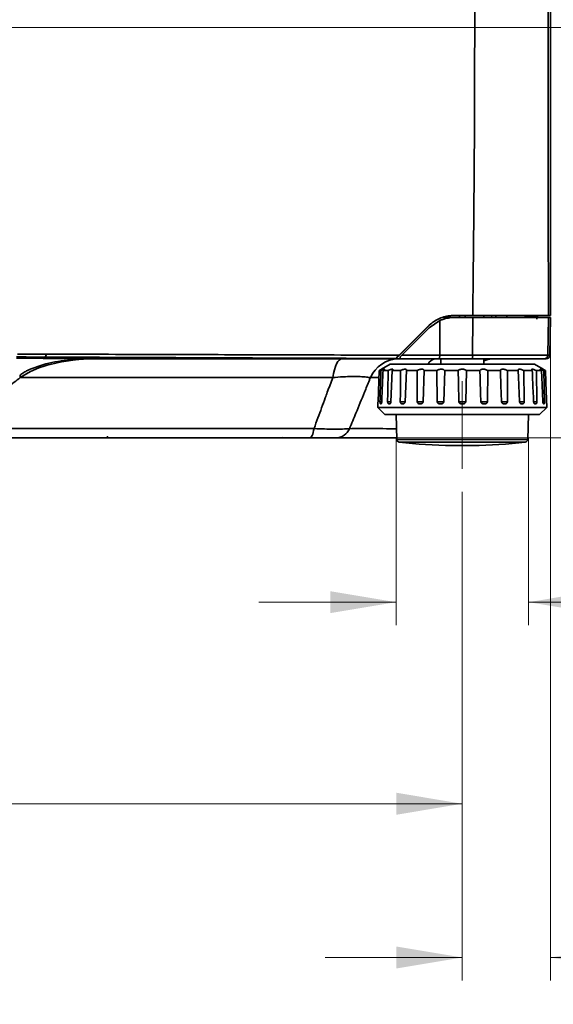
# Model space of a CAD drawing. Header units: millimetres. Extents: x 0 to 1118, y 0 to 864.
# Tile 129 of 250: x 458 to 495, y 398 to 466. Entities that reach past the tile are written whole.
import ezdxf

# ---------------------------------------------------------------- set-up
doc = ezdxf.new("R2010")
doc.units = ezdxf.units.MM
doc.header["$PDSIZE"] = -1
doc.linetypes.add('CENTERX2', pattern=[20.32, 12.7, -2.54, 2.54, -2.54])
doc.styles.add('SLDTEXTSTYLE0', font='TXT', dxfattribs={"width": 0.605})
doc.dimstyles.new('SLDDIMSTYLE1', dxfattribs={"dimtxt": 4.233333, "dimasz": 4.572, "dimexe": 0, "dimexo": 0.0625, "dimgap": 1.058333, "dimtad": 0, "dimtih": 1, "dimtoh": 1, "dimdec": 1, "dimlfac": 4, "dimrnd": 1e-09, "dimzin": 12, "dimdsep": 46, "dimtxsty": 'SLDTEXTSTYLE0', "dimsah": 1, "dimcen": 0.09, "dimadec": 0, "dimazin": 3, "dimtfac": 1, "dimtmove": 0, "dimatfit": 0, "dimfxl": 1, "dimfrac": 2, "dimtolj": 1, "dimtzin": 12, "dimarcsym": 0})
doc.dimstyles.new('SLDDIMSTYLE3', dxfattribs={"dimtxt": 4.233333, "dimasz": 4.572, "dimexe": 0, "dimexo": 0.0625, "dimgap": 1.058333, "dimtad": 0, "dimtih": 1, "dimtoh": 1, "dimdec": 1, "dimlfac": 4, "dimrnd": 1e-09, "dimzin": 4, "dimdsep": 46, "dimtxsty": 'SLDTEXTSTYLE0', "dimsah": 1, "dimcen": 0.09, "dimadec": 0, "dimazin": 1, "dimtfac": 1, "dimtofl": 0, "dimtmove": 0, "dimatfit": 3, "dimfxl": 1, "dimfrac": 2, "dimtolj": 1, "dimtzin": 12, "dimarcsym": 0})
doc.dimstyles.new('SLDDIMSTYLE4', dxfattribs={"dimtxt": 4.233333, "dimasz": 4.572, "dimexe": 0, "dimexo": 0.0625, "dimgap": 1.058333, "dimtad": 0, "dimtih": 1, "dimtoh": 1, "dimdec": 1, "dimlfac": 4, "dimrnd": 1e-09, "dimzin": 12, "dimdsep": 46, "dimtxsty": 'SLDTEXTSTYLE0', "dimsah": 1, "dimcen": 0.09, "dimadec": 0, "dimazin": 3, "dimtfac": 1, "dimtmove": 0, "dimatfit": 0, "dimfxl": 1, "dimfrac": 2, "dimtolj": 1, "dimtzin": 12, "dimarcsym": 0})

# ---------------------------------------------------------------- blocks, each defined once
blk = doc.blocks.new('_D')
at = {"color": 7, "linetype": 'Continuous', "lineweight": 0}
for p, q in [((484.541, 437.374), (484.541, 424.351)), ((493.748, 437.374), (493.748, 424.351)), ((484.541, 425.952), (475.016, 425.952)), ((493.748, 425.952), (514.844, 425.952))]:
    blk.add_line(p, q, dxfattribs=at)
at = {"color": 7, "linetype": 'Continuous', "lineweight": 18}
for points in [[(484.541, 425.952), (479.969, 426.714), (479.969, 425.19)], [(493.748, 425.952), (498.32, 425.19), (498.32, 426.714)]]:
    blk.add_solid(points, dxfattribs=at)
at = {"color": 7, "linetype": 'Continuous', "lineweight": 18, "char_height": 4.2333, "attachment_point": 1, "style": 'SLDTEXTSTYLE0'}
for s, insert in [('36.8', (514.844, 431.409)), ('FOOT SIZE', (514.844, 424.912))]:
    blk.add_mtext(s, dxfattribs=dict(at, insert=insert))
blk = doc.blocks.new('_D_4')
at = {"color": 7, "linetype": 'Continuous', "lineweight": 0}
for p, q in [((448.279, 465.849), (513.502, 465.849)), ((511.902, 465.849), (511.902, 455.818)), ((515.135, 454.848), (513.68, 454.848)), ((513.68, 454.848), (513.68, 448.351)), ((523.22, 454.848), (524.675, 454.848)), ((524.675, 454.848), (524.675, 448.351)), ((513.68, 448.351), (515.135, 448.351)), ((524.675, 448.351), (523.22, 448.351)), ((511.902, 437.349), (511.902, 447.381)), ((480.118, 437.349), (513.502, 437.349))]:
    blk.add_line(p, q, dxfattribs=at)
at = {"color": 7, "linetype": 'Continuous', "lineweight": 18}
for points in [[(511.902, 465.849), (511.14, 461.277), (512.664, 461.277)], [(511.902, 437.349), (512.664, 441.921), (511.14, 441.921)]]:
    blk.add_solid(points, dxfattribs=at)
at = {"color": 7, "linetype": 'Continuous', "lineweight": 18, "char_height": 4.2333, "attachment_point": 1, "style": 'SLDTEXTSTYLE0'}
for s, insert in [('114.0', (497.673, 453.808)), ('4.5', (515.135, 453.808))]:
    blk.add_mtext(s, dxfattribs=dict(at, insert=insert))
blk = doc.blocks.new('_D_5')
at = {"color": 7, "linetype": 'Continuous', "lineweight": 0}
for p, q in [((370.145, 433.618), (370.145, 410.358)), ((489.145, 433.618), (489.145, 410.358)), ((431.262, 415.206), (429.806, 415.206)), ((429.806, 415.206), (429.806, 408.709)), ((442.58, 415.206), (444.035, 415.206)), ((444.035, 415.206), (444.035, 408.709)), ((370.145, 411.958), (412.83, 411.958)), ((489.145, 411.958), (446.459, 411.958)), ((429.806, 408.709), (431.262, 408.709)), ((444.035, 408.709), (442.58, 408.709))]:
    blk.add_line(p, q, dxfattribs=at)
at = {"color": 7, "linetype": 'Continuous', "lineweight": 18}
for points in [[(370.145, 411.958), (374.717, 411.196), (374.717, 412.72)], [(489.145, 411.958), (484.573, 412.72), (484.573, 411.196)]]:
    blk.add_solid(points, dxfattribs=at)
at = {"color": 7, "linetype": 'Continuous', "lineweight": 18, "char_height": 4.2333, "attachment_point": 1, "style": 'SLDTEXTSTYLE0'}
for s, insert in [('476.0', (413.799, 414.166)), ('18.7', (431.262, 414.166))]:
    blk.add_mtext(s, dxfattribs=dict(at, insert=insert))
blk = doc.blocks.new('_D_8')
at = {"color": 7, "linetype": 'Continuous', "lineweight": 0}
for p, q in [((495.27, 444.249), (495.27, 399.684)), ((489.145, 433.618), (489.145, 399.684)), ((519.615, 404.532), (518.159, 404.532)), ((518.159, 404.532), (518.159, 398.035)), ((527.699, 404.532), (529.154, 404.532)), ((529.154, 404.532), (529.154, 398.035)), ((489.145, 401.284), (479.62, 401.284)), ((495.27, 401.284), (504.417, 401.284)), ((518.159, 398.035), (519.615, 398.035)), ((529.154, 398.035), (527.699, 398.035))]:
    blk.add_line(p, q, dxfattribs=at)
at = {"color": 7, "linetype": 'Continuous', "lineweight": 18}
for points in [[(489.145, 401.284), (484.573, 402.046), (484.573, 400.522)], [(495.27, 401.284), (499.842, 400.522), (499.842, 402.046)]]:
    blk.add_solid(points, dxfattribs=at)
at = {"color": 7, "linetype": 'Continuous', "lineweight": 18, "char_height": 4.2333, "attachment_point": 1, "style": 'SLDTEXTSTYLE0'}
for s, insert in [('24.5', (505.386, 403.492)), ('1.0', (519.615, 403.492))]:
    blk.add_mtext(s, dxfattribs=dict(at, insert=insert))

msp = doc.modelspace()

# ---------------------------------------------------------------- linework, layer by layer
at = {"color": 7, "linetype": 'Continuous', "lineweight": 35}
for p, q in [((495.27, 501.787), (495.27, 445.849)), ((488.618, 445.724), (487.828, 445.724)), ((489.872, 445.849), (488.547, 445.849)), ((488.618, 445.724), (489.872, 445.724)), ((488.947, 445.849), (488.945, 445.724)), ((489.342, 445.849), (489.345, 445.724)), ((489.864, 443.095), (489.872, 445.724)), ((490.63, 445.724), (490.63, 445.849)), ((491.175, 445.849), (491.205, 445.724)), ((491.455, 445.849), (491.488, 445.724)), ((492.214, 445.849), (492.259, 445.724)), ((493.52, 445.773), (493.52, 445.849)), ((493.52, 445.773), (494.086, 445.782)), ((494.086, 445.72), (493.52, 445.71)), ((494.086, 445.782), (494.086, 445.849)), ((494.086, 445.782), (494.332, 445.786)), ((494.271, 445.723), (494.086, 445.72)), ((494.332, 445.849), (494.332, 445.786)), ((494.332, 445.786), (494.332, 445.598)), ((495.27, 445.849), (494.394, 445.834)), ((495.134, 445.724), (495.088, 443.095)), ((495.133, 445.849), (495.27, 445.849)), ((495.27, 445.724), (495.134, 445.724)), ((495.224, 443.095), (495.27, 445.724)), ((486.788, 445.117), (484.655, 442.991)), ((486.772, 445.117), (484.749, 443.099)), ((484.953, 443.095), (486.85, 444.992)), ((486.788, 445.117), (486.772, 445.117)), ((487.582, 445.499), (486.85, 444.992)), ((487.582, 445.499), (487.575, 443.095)), ((460.156, 442.966), (460.156, 442.877)), ((484.655, 442.978), (484.529, 442.852)), ((484.655, 442.991), (484.655, 442.978)), ((495.088, 443.095), (495.224, 443.095)), ((484.529, 442.852), (463.419, 442.852)), ((463.869, 442.852), (463.869, 442.849)), ((463.869, 442.849), (484.832, 442.849)), ((484.136, 442.474), (483.525, 442.122)), ((484.136, 442.474), (494.154, 442.474)), ((484.529, 442.852), (484.523, 442.868)), ((487.47, 442.849), (487.395, 442.849)), ((487.645, 442.849), (487.645, 442.474)), ((490.645, 442.474), (490.645, 442.849)), ((494.764, 442.122), (494.154, 442.474)), ((494.974, 442.849), (494.839, 442.849)), ((458.434, 441.729), (458.434, 441.546)), ((483.366, 442.026), (483.288, 439.869)), ((483.366, 442.026), (483.489, 442.026)), ((483.636, 442.026), (483.999, 442.026)), ((484.281, 442.026), (484.191, 439.869)), ((484.281, 442.026), (484.858, 442.026)), ((485.258, 442.026), (485.171, 439.869)), ((485.258, 442.026), (486.01, 442.026)), ((486.5, 442.026), (486.422, 439.869)), ((486.5, 442.026), (487.376, 442.026)), ((487.922, 442.026), (487.858, 439.869)), ((487.922, 442.026), (488.862, 442.026)), ((489.427, 442.026), (489.382, 439.869)), ((489.427, 442.026), (490.367, 442.026)), ((490.913, 442.026), (490.89, 439.869)), ((490.913, 442.026), (491.789, 442.026)), ((492.279, 442.026), (492.278, 439.869)), ((492.279, 442.026), (493.031, 442.026)), ((493.431, 442.026), (493.453, 439.869)), ((493.431, 442.026), (494.008, 442.026)), ((494.291, 442.026), (494.335, 439.869)), ((494.291, 442.026), (494.654, 442.026)), ((494.8, 442.026), (494.863, 439.869)), ((494.8, 442.026), (494.924, 442.026)), ((483.278, 439.724), (483.27, 439.474)), ((483.279, 439.724), (483.278, 439.724)), ((483.426, 439.869), (483.552, 439.869)), ((483.495, 439.724), (483.462, 439.724)), ((483.954, 439.869), (484.195, 439.869)), ((484.096, 439.724), (484.033, 439.724)), ((484.836, 439.869), (485.172, 439.869)), ((485.041, 439.724), (484.952, 439.724)), ((486.011, 439.869), (486.425, 439.869)), ((486.266, 439.724), (486.157, 439.724)), ((487.4, 439.869), (487.858, 439.869)), ((487.687, 439.724), (487.565, 439.724)), ((488.907, 439.869), (489.382, 439.869)), ((489.208, 439.724), (489.081, 439.724)), ((490.431, 439.869), (490.89, 439.869)), ((490.724, 439.724), (490.602, 439.724)), ((491.865, 439.869), (492.278, 439.869)), ((492.132, 439.724), (492.023, 439.724)), ((493.097, 439.869), (493.453, 439.869)), ((493.337, 439.724), (493.248, 439.724)), ((494.095, 439.869), (494.335, 439.869)), ((494.256, 439.724), (494.193, 439.724)), ((494.737, 439.869), (494.863, 439.869)), ((494.827, 439.724), (494.794, 439.724)), ((495.02, 439.474), (495.011, 439.724)), ((495.011, 439.724), (495.011, 439.724)), ((483.27, 439.474), (483.77, 438.974)), ((483.27, 439.474), (495.02, 439.474)), ((483.77, 438.974), (494.52, 438.974)), ((484.541, 438.974), (484.602, 437.244)), ((493.688, 437.244), (493.748, 438.974)), ((494.52, 438.974), (495.02, 439.474)), ((476.645, 437.412), (476.707, 437.349)), ((479.082, 437.349), (478.595, 437.349)), ((484.598, 437.349), (484.478, 437.349)), ((484.602, 437.244), (489.145, 437.244)), ((493.522, 437.064), (484.767, 437.064)), ((488.432, 436.818), (489.858, 436.818)), ((488.434, 436.818), (489.855, 436.818)), ((489.145, 437.244), (493.688, 437.244))]:
    msp.add_line(p, q, dxfattribs=at)
at = {"color": 7, "linetype": 'CENTERX2', "lineweight": 18}
msp.add_line((489.145, 435.218), (489.145, 441.287), dxfattribs=at)
at = {"color": 7, "linetype": 'Continuous', "lineweight": 35, "flags": 128}
for points in [[(458.434, 441.546), (459.133, 441.968), (459.718, 442.215), (460.152, 442.36), (460.366, 442.421), (460.483, 442.453), (460.497, 442.457), (460.502, 442.458), (460.502, 442.458), (460.502, 442.458), (460.502, 442.458), (460.502, 442.458), (460.502, 442.458), (460.502, 442.458), (460.502, 442.458), (461.296, 442.631), (461.777, 442.708), (462.091, 442.749), (462.266, 442.768), (462.492, 442.79), (462.834, 442.816), (463.293, 442.839), (463.869, 442.849)], [(480.785, 442.849), (480.687, 442.827), (480.591, 442.76), (480.498, 442.65), (480.41, 442.499), (480.33, 442.309), (480.257, 442.084), (480.194, 441.828), (480.141, 441.545)], [(478.518, 437.349), (478.567, 437.36), (478.616, 437.394), (478.663, 437.449), (478.707, 437.524), (478.748, 437.619), (478.785, 437.731), (478.817, 437.859), (478.844, 438)], [(484.478, 437.349), (484.552, 437.36), (484.597, 437.378)]]:
    msp.add_lwpolyline(points, dxfattribs=at)
at = {"color": 7, "linetype": 'Continuous', "lineweight": 35}
for centre, radius, start, end in [((493.191, 445.751), 0.896, 358.00162, 1.99838), ((494.27, 445.786), 0.0625, 271, 0), ((494.395, 445.771), 0.0625, 91, 180), ((459.976, 443.133), 0.246, 317.0644, 8.47508), ((489.446, 443.036), 0.423, 333.80813, 8.03914), ((494.838, 443.099), 0.25, 270.0384, 359.04017), ((494.974, 443.099), 0.25, 270, 359), ((484.78, 440.643), 2.207, 91.53147, 156.14419), ((487.381, 442.187), 0.677, 102.1731, 154.91751), ((491.504, 440.349), 2.5, 90, 110.09838), ((464.371, 437.474), 0.125, 270, 359), ((480.329, 438.412), 1.064, 272.02423, 336.9398), ((484.789, 437.25), 0.188, 182, 263.40714), ((489.145, 474.937), 38.125, 263.40714, 268.9285), ((489.145, 474.937), 38.125, 271.0715, 276.59286), ((493.5, 437.25), 0.187, 276.59286, 358)]:
    msp.add_arc(centre, radius, start, end, dxfattribs=at)
for points, knots in [([(489.872, 445.849), (489.899, 448.182), (489.953, 452.847), (489.998, 459.853), (490.011, 466.865), (489.988, 473.87), (489.931, 480.861), (489.819, 490.166), (489.698, 497.138), (489.618, 501.787)], [0, 0, 0, 0, 0.1251208, 0.250239, 0.3755319, 0.5008247, 0.6255789, 0.750336, 1, 1, 1, 1]), ([(495.187, 501.787), (495.17, 497.115), (495.145, 490.107), (495.12, 480.752), (495.107, 473.75), (495.102, 466.763), (495.105, 459.792), (495.115, 452.82), (495.127, 448.173), (495.133, 445.849)], [0, 0, 0, 0, 0.25089, 0.376378, 0.501863, 0.626294, 0.750725, 0.875361, 1, 1, 1, 1]), ([(486.772, 445.117), (486.991, 445.296), (487.43, 445.654), (488.081, 445.832), (488.453, 445.846), (488.547, 445.849)], [0, 0, 0, 0, 0.427713, 0.855153, 1, 1, 1, 1]), ([(488.618, 445.724), (488.332, 445.699), (487.975, 445.668), (487.648, 445.528), (487.582, 445.499)], [0, 0, 0, 0, 0.797946, 1, 1, 1, 1]), ([(488.569, 445.849), (488.404, 445.844), (488.15, 445.835), (487.911, 445.753), (487.828, 445.724)], [0, 0, 0, 0, 0.6536988, 1, 1, 1, 1]), ([(495.133, 445.849), (495.097, 445.849), (495.025, 445.849), (494.698, 445.849), (494.215, 445.849), (493.58, 445.849), (492.81, 445.849), (491.922, 445.849), (490.936, 445.849), (490.227, 445.849), (489.872, 445.849)], [0, 0, 0, 0, 0.1241673, 0.2483344, 0.3725055, 0.496676, 0.6207674, 0.7448581, 0.8724294, 1, 1, 1, 1]), ([(489.872, 445.724), (490.157, 445.724), (490.729, 445.724), (491.601, 445.724), (492.463, 445.724), (493.278, 445.724), (493.968, 445.724), (494.519, 445.724), (494.905, 445.724), (495.087, 445.724), (495.123, 445.724), (495.134, 445.724)], [0, 0, 0, 0, 0.102687, 0.205367, 0.32871, 0.452037, 0.57587, 0.699698, 0.824011, 0.948312, 1, 1, 1, 1]), ([(460.156, 442.966), (459.846, 442.967), (459.359, 442.969), (458.697, 442.972), (458.345, 442.974), (458.169, 442.975)], [0, 0, 0, 0, 0.468398, 0.734199, 1, 1, 1, 1]), ([(458.232, 443.175), (458.584, 443.174), (459.247, 443.172), (459.909, 443.17), (460.219, 443.17)], [0, 0, 0, 0, 0.531623, 1, 1, 1, 1]), ([(484.523, 442.868), (482.476, 442.874), (478.383, 442.888), (472.282, 442.912), (466.207, 442.938), (462.173, 442.956), (460.156, 442.966)], [0, 0, 0, 0, 0.249733, 0.499473, 0.749731, 1, 1, 1, 1]), ([(460.219, 443.17), (460.38, 443.169), (461.185, 443.167), (464.569, 443.156), (470.169, 443.139), (477.538, 443.117), (482.345, 443.105), (484.749, 443.099)], [0, 0, 0, 0, 0.01986, 0.099301, 0.417078, 0.708546, 1, 1, 1, 1]), ([(484.749, 443.099), (484.719, 443.069), (484.666, 443.016), (484.599, 442.948), (484.555, 442.903), (484.527, 442.874), (484.524, 442.87), (484.523, 442.868)], [0, 0, 0, 0, 0.2932873, 0.5215386, 0.6968506, 0.8413463, 1, 1, 1, 1]), ([(484.832, 442.849), (484.832, 442.852), (484.832, 442.858), (484.833, 442.901), (484.834, 442.946), (484.834, 442.974), (484.834, 442.976)], [0, 0, 0, 0, 0.321213, 0.642481, 0.962285, 1, 1, 1, 1]), ([(484.834, 442.976), (484.864, 443.006), (484.903, 443.045), (484.943, 443.085), (484.953, 443.095)], [0, 0, 0, 0, 0.748525, 1, 1, 1, 1]), ([(484.953, 443.095), (485.181, 443.095), (485.733, 443.095), (486.608, 443.095), (487.253, 443.095), (487.575, 443.095)], [0, 0, 0, 0, 0.261537, 0.631038, 1, 1, 1, 1]), ([(487.575, 443.095), (487.575, 443.067), (487.574, 443.011), (487.567, 442.937), (487.558, 442.881), (487.548, 442.855), (487.541, 442.849), (487.538, 442.849), (487.538, 442.849)], [0, 0, 0, 0, 0.217031, 0.434061, 0.651111, 0.868203, 0.979473, 1, 1, 1, 1]), ([(487.575, 443.095), (487.765, 443.095), (488.146, 443.095), (488.718, 443.095), (489.291, 443.095), (489.673, 443.095), (489.864, 443.095)], [0, 0, 0, 0, 0.249477, 0.499652, 0.749827, 1, 1, 1, 1]), ([(489.864, 443.095), (489.864, 443.095), (490.177, 443.095), (490.795, 443.095), (491.707, 443.095), (492.573, 443.095), (493.364, 443.095), (494.027, 443.095), (494.55, 443.095), (494.907, 443.095), (495.054, 443.095), (495.082, 443.095), (495.088, 443.095)], [0, 0, 0, 0, 0.000002, 0.112475, 0.224942, 0.348388, 0.471821, 0.595639, 0.719452, 0.843739, 0.968017, 1, 1, 1, 1]), ([(458.169, 442.893), (458.499, 442.891), (458.994, 442.886), (459.657, 442.881), (459.99, 442.878), (460.156, 442.877)], [0, 0, 0, 0, 0.499093, 0.749545, 1, 1, 1, 1]), ([(463.419, 442.852), (462.847, 442.833), (461.694, 442.794), (460.174, 442.53), (459.282, 442.179), (458.932, 442.042)], [0, 0, 0, 0, 0.374017, 0.754255, 1, 1, 1, 1]), ([(460.156, 442.877), (460.486, 442.875), (461.57, 442.866), (462.661, 442.858), (463.419, 442.852)], [0, 0, 0, 0, 0.305143, 1, 1, 1, 1]), ([(487.538, 442.849), (487.217, 442.849), (486.574, 442.849), (485.672, 442.849), (485.091, 442.849), (484.832, 442.849)], [0, 0, 0, 0, 0.355565, 0.713432, 1, 1, 1, 1]), ([(489.825, 442.849), (489.634, 442.849), (489.251, 442.849), (488.678, 442.849), (488.107, 442.849), (487.727, 442.849), (487.538, 442.849)], [0, 0, 0, 0, 0.250711, 0.501422, 0.752133, 1, 1, 1, 1]), ([(494.839, 442.849), (494.833, 442.849), (494.805, 442.849), (494.665, 442.849), (494.322, 442.849), (493.82, 442.849), (493.184, 442.849), (492.424, 442.849), (491.593, 442.849), (490.719, 442.849), (490.123, 442.849), (489.825, 442.849)], [0, 0, 0, 0, 0.03201, 0.156284, 0.280567, 0.404393, 0.528224, 0.651653, 0.775094, 0.887544, 1, 1, 1, 1]), ([(458.389, 441.698), (458.487, 441.768), (458.661, 441.894), (458.849, 441.996), (458.932, 442.042)], [0, 0, 0, 0, 0.560315, 1, 1, 1, 1]), ([(482.762, 441.536), (482.677, 441.551), (482.484, 441.585), (482.062, 441.615), (481.506, 441.621), (480.857, 441.599), (480.383, 441.564), (480.141, 441.545)], [0, 0, 0, 0, 0.160159, 0.3657, 0.579156, 0.785672, 1, 1, 1, 1]), ([(483.525, 442.121), (483.526, 442.122), (483.53, 442.124), (483.506, 442.11), (483.459, 442.081), (483.406, 442.05), (483.372, 442.029), (483.366, 442.026)], [0, 0, 0, 0, 0.093724, 0.357057, 0.628052, 0.92875, 1, 1, 1, 1]), ([(483.426, 439.869), (483.441, 440.375), (483.462, 441.094), (483.483, 441.813), (483.489, 442.026)], [0, 0, 0, 0, 0.70422, 1, 1, 1, 1]), ([(483.489, 442.026), (483.505, 442.034), (483.554, 442.059), (483.63, 442.096), (483.698, 442.122), (483.731, 442.126), (483.733, 442.111), (483.706, 442.081), (483.668, 442.05), (483.641, 442.029), (483.636, 442.026)], [0, 0, 0, 0, 0.07715, 0.239942, 0.403542, 0.546428, 0.678221, 0.813848, 0.964341, 1, 1, 1, 1]), ([(483.636, 442.026), (483.627, 441.813), (483.599, 441.094), (483.57, 440.375), (483.549, 439.869)], [0, 0, 0, 0, 0.29578, 1, 1, 1, 1]), ([(483.954, 439.869), (483.964, 440.375), (483.979, 441.094), (483.994, 441.813), (483.999, 442.026)], [0, 0, 0, 0, 0.70422, 1, 1, 1, 1]), ([(483.999, 442.026), (484.015, 442.034), (484.066, 442.059), (484.153, 442.096), (484.241, 442.122), (484.3, 442.126), (484.326, 442.111), (484.325, 442.081), (484.304, 442.05), (484.285, 442.029), (484.281, 442.026)], [0, 0, 0, 0, 0.07715, 0.239942, 0.403542, 0.546428, 0.678221, 0.813848, 0.964341, 1, 1, 1, 1]), ([(484.836, 439.869), (484.841, 440.375), (484.847, 441.094), (484.856, 441.813), (484.858, 442.026)], [0, 0, 0, 0, 0.70422, 1, 1, 1, 1]), ([(484.858, 442.026), (484.874, 442.034), (484.924, 442.059), (485.016, 442.096), (485.119, 442.122), (485.198, 442.126), (485.248, 442.111), (485.272, 442.081), (485.269, 442.05), (485.26, 442.029), (485.258, 442.026)], [0, 0, 0, 0, 0.07715, 0.239942, 0.403542, 0.546428, 0.678221, 0.813848, 0.964341, 1, 1, 1, 1]), ([(486.011, 439.869), (486.01, 440.375), (486.009, 441.094), (486.01, 441.813), (486.01, 442.026)], [0, 0, 0, 0, 0.70422, 1, 1, 1, 1]), ([(486.01, 442.026), (486.025, 442.034), (486.07, 442.059), (486.16, 442.096), (486.27, 442.122), (486.366, 442.126), (486.436, 442.111), (486.483, 442.081), (486.499, 442.05), (486.5, 442.029), (486.5, 442.026)], [0, 0, 0, 0, 0.07715, 0.239942, 0.403542, 0.546428, 0.678221, 0.813848, 0.964341, 1, 1, 1, 1]), ([(487.376, 442.026), (487.388, 442.034), (487.426, 442.059), (487.507, 442.096), (487.618, 442.122), (487.722, 442.126), (487.808, 442.111), (487.875, 442.081), (487.909, 442.05), (487.92, 442.029), (487.922, 442.026)], [0, 0, 0, 0, 0.07715, 0.239942, 0.403542, 0.546428, 0.678221, 0.813848, 0.964341, 1, 1, 1, 1]), ([(487.4, 439.869), (487.393, 440.375), (487.385, 441.094), (487.378, 441.813), (487.376, 442.026)], [0, 0, 0, 0, 0.70422, 1, 1, 1, 1]), ([(488.862, 442.026), (488.871, 442.034), (488.899, 442.059), (488.967, 442.096), (489.07, 442.122), (489.176, 442.126), (489.272, 442.111), (489.354, 442.081), (489.403, 442.05), (489.423, 442.029), (489.427, 442.026)], [0, 0, 0, 0, 0.07715, 0.239942, 0.403542, 0.546428, 0.678221, 0.813848, 0.964341, 1, 1, 1, 1]), ([(488.907, 439.869), (488.896, 440.375), (488.88, 441.094), (488.866, 441.813), (488.862, 442.026)], [0, 0, 0, 0, 0.70422, 1, 1, 1, 1]), ([(490.367, 442.026), (490.372, 442.034), (490.388, 442.059), (490.438, 442.096), (490.526, 442.122), (490.628, 442.126), (490.726, 442.111), (490.819, 442.081), (490.879, 442.05), (490.908, 442.029), (490.913, 442.026)], [0, 0, 0, 0, 0.07715, 0.239942, 0.403542, 0.546428, 0.678221, 0.813848, 0.964341, 1, 1, 1, 1]), ([(490.431, 439.869), (490.416, 440.375), (490.393, 441.094), (490.373, 441.813), (490.367, 442.026)], [0, 0, 0, 0, 0.70422, 1, 1, 1, 1]), ([(491.789, 442.026), (491.79, 442.034), (491.793, 442.059), (491.821, 442.096), (491.889, 442.122), (491.978, 442.126), (492.073, 442.111), (492.169, 442.081), (492.238, 442.05), (492.272, 442.029), (492.279, 442.026)], [0, 0, 0, 0, 0.07715, 0.239942, 0.403542, 0.546428, 0.678221, 0.813848, 0.964341, 1, 1, 1, 1]), ([(491.867, 439.869), (491.848, 440.375), (491.822, 441.094), (491.797, 441.813), (491.789, 442.026)], [0, 0, 0, 0, 0.70422, 1, 1, 1, 1]), ([(493.031, 442.026), (493.028, 442.034), (493.017, 442.059), (493.022, 442.096), (493.064, 442.122), (493.136, 442.126), (493.22, 442.111), (493.314, 442.081), (493.385, 442.05), (493.423, 442.029), (493.431, 442.026)], [0, 0, 0, 0, 0.07715, 0.239942, 0.403542, 0.546428, 0.678221, 0.813848, 0.964341, 1, 1, 1, 1]), ([(493.118, 439.869), (493.097, 440.375), (493.067, 441.094), (493.039, 441.813), (493.031, 442.026)], [0, 0, 0, 0, 0.70422, 1, 1, 1, 1]), ([(494.008, 442.026), (494.001, 442.034), (493.977, 442.059), (493.959, 442.096), (493.973, 442.122), (494.021, 442.126), (494.09, 442.111), (494.174, 442.081), (494.244, 442.05), (494.283, 442.029), (494.291, 442.026)], [0, 0, 0, 0, 0.07715, 0.2399417, 0.4035425, 0.5464281, 0.6782206, 0.8138479, 0.964341, 1, 1, 1, 1]), ([(494.098, 439.869), (494.076, 440.375), (494.046, 441.094), (494.017, 441.813), (494.008, 442.026)], [0, 0, 0, 0, 0.70422, 1, 1, 1, 1]), ([(494.654, 442.026), (494.642, 442.034), (494.608, 442.059), (494.567, 442.096), (494.552, 442.122), (494.574, 442.126), (494.622, 442.111), (494.691, 442.081), (494.755, 442.05), (494.793, 442.029), (494.8, 442.026)], [0, 0, 0, 0, 0.07715, 0.239942, 0.403542, 0.546428, 0.678221, 0.813848, 0.964341, 1, 1, 1, 1]), ([(494.74, 439.869), (494.72, 440.375), (494.69, 441.094), (494.662, 441.813), (494.654, 442.026)], [0, 0, 0, 0, 0.70422, 1, 1, 1, 1]), ([(494.924, 442.026), (494.91, 442.034), (494.867, 442.06), (494.807, 442.095), (494.765, 442.121), (494.764, 442.121), (494.764, 442.121)], [0, 0, 0, 0, 0.154448, 0.480343, 0.807859, 1, 1, 1, 1]), ([(495.001, 439.869), (494.983, 440.375), (494.957, 441.094), (494.931, 441.813), (494.924, 442.026)], [0, 0, 0, 0, 0.70422, 1, 1, 1, 1]), ([(458.434, 441.546), (458.149, 441.328), (457.109, 440.531), (455.599, 439.351), (454.381, 438.379), (453.908, 438.001)], [0, 0, 0, 0, 0.187112, 0.683804, 1, 1, 1, 1]), ([(480.141, 441.545), (478.033, 441.545), (473.815, 441.546), (468.11, 441.546), (462.98, 441.546), (459.95, 441.546), (458.434, 441.546)], [0, 0, 0, 0, 0.285479, 0.571366, 0.785597, 1, 1, 1, 1]), ([(478.844, 438), (478.934, 438.248), (479.194, 438.962), (479.502, 439.801), (479.844, 440.735), (480.016, 441.203), (480.141, 441.545)], [0, 0, 0, 0, 0.21008, 0.603666, 0.710505, 1, 1, 1, 1]), ([(482.762, 441.536), (482.737, 441.475), (482.6, 441.139), (482.266, 440.32), (481.807, 439.201), (481.458, 438.357), (481.308, 437.995)], [0, 0, 0, 0, 0.051831, 0.2847, 0.693181, 1, 1, 1, 1]), ([(483.348, 441.543), (483.213, 441.542), (482.994, 441.541), (482.826, 441.537), (482.762, 441.536)], [0, 0, 0, 0, 0.618601, 1, 1, 1, 1]), ([(483.288, 439.869), (483.288, 439.853), (483.286, 439.821), (483.284, 439.779), (483.282, 439.747), (483.28, 439.727), (483.279, 439.725), (483.279, 439.724)], [0, 0, 0, 0, 0.189173, 0.378299, 0.56892, 0.766752, 1, 1, 1, 1]), ([(483.462, 439.724), (483.455, 439.726), (483.445, 439.729), (483.433, 439.763), (483.427, 439.802), (483.426, 439.84), (483.426, 439.863), (483.426, 439.869)], [0, 0, 0, 0, 0.328129, 0.529806, 0.731946, 0.925571, 1, 1, 1, 1]), ([(483.549, 439.869), (483.548, 439.853), (483.546, 439.821), (483.537, 439.779), (483.525, 439.747), (483.51, 439.727), (483.5, 439.725), (483.495, 439.724)], [0, 0, 0, 0, 0.189173, 0.378299, 0.56892, 0.766752, 1, 1, 1, 1]), ([(484.033, 439.724), (484.019, 439.726), (483.998, 439.729), (483.973, 439.763), (483.959, 439.802), (483.954, 439.84), (483.954, 439.863), (483.954, 439.869)], [0, 0, 0, 0, 0.328129, 0.529806, 0.731946, 0.925571, 1, 1, 1, 1]), ([(484.191, 439.869), (484.19, 439.853), (484.187, 439.821), (484.172, 439.779), (484.151, 439.747), (484.125, 439.727), (484.106, 439.725), (484.096, 439.724)], [0, 0, 0, 0, 0.189173, 0.378299, 0.56892, 0.766752, 1, 1, 1, 1]), ([(484.952, 439.724), (484.933, 439.726), (484.901, 439.729), (484.865, 439.763), (484.844, 439.802), (484.836, 439.84), (484.836, 439.863), (484.836, 439.869)], [0, 0, 0, 0, 0.328129, 0.529806, 0.731946, 0.925571, 1, 1, 1, 1]), ([(485.171, 439.869), (485.169, 439.853), (485.166, 439.821), (485.146, 439.779), (485.118, 439.747), (485.082, 439.727), (485.056, 439.725), (485.041, 439.724)], [0, 0, 0, 0, 0.189173, 0.378299, 0.56892, 0.766752, 1, 1, 1, 1]), ([(486.157, 439.724), (486.133, 439.726), (486.094, 439.729), (486.049, 439.763), (486.023, 439.802), (486.012, 439.84), (486.011, 439.863), (486.011, 439.869)], [0, 0, 0, 0, 0.328129, 0.529806, 0.731946, 0.925571, 1, 1, 1, 1]), ([(486.422, 439.869), (486.42, 439.853), (486.416, 439.821), (486.392, 439.779), (486.359, 439.747), (486.315, 439.727), (486.284, 439.725), (486.266, 439.724)], [0, 0, 0, 0, 0.189173, 0.378299, 0.56892, 0.766752, 1, 1, 1, 1]), ([(487.565, 439.724), (487.539, 439.726), (487.495, 439.729), (487.444, 439.763), (487.414, 439.802), (487.401, 439.84), (487.4, 439.863), (487.4, 439.869)], [0, 0, 0, 0, 0.328129, 0.529806, 0.731946, 0.925571, 1, 1, 1, 1]), ([(487.858, 439.869), (487.856, 439.853), (487.852, 439.821), (487.827, 439.779), (487.79, 439.747), (487.742, 439.727), (487.707, 439.725), (487.687, 439.724)], [0, 0, 0, 0, 0.189173, 0.378299, 0.56892, 0.766752, 1, 1, 1, 1]), ([(489.081, 439.724), (489.054, 439.726), (489.008, 439.729), (488.955, 439.763), (488.923, 439.802), (488.909, 439.84), (488.908, 439.863), (488.907, 439.869)], [0, 0, 0, 0, 0.328129, 0.529806, 0.731946, 0.925571, 1, 1, 1, 1]), ([(489.382, 439.869), (489.38, 439.853), (489.376, 439.821), (489.35, 439.779), (489.313, 439.747), (489.264, 439.727), (489.227, 439.725), (489.208, 439.724)], [0, 0, 0, 0, 0.189173, 0.378299, 0.56892, 0.766752, 1, 1, 1, 1]), ([(490.602, 439.724), (490.575, 439.726), (490.531, 439.729), (490.478, 439.763), (490.447, 439.802), (490.433, 439.84), (490.432, 439.863), (490.431, 439.869)], [0, 0, 0, 0, 0.328129, 0.529806, 0.731946, 0.925571, 1, 1, 1, 1]), ([(490.89, 439.869), (490.888, 439.853), (490.884, 439.821), (490.86, 439.779), (490.825, 439.747), (490.778, 439.727), (490.743, 439.725), (490.724, 439.724)], [0, 0, 0, 0, 0.189173, 0.378299, 0.56892, 0.766752, 1, 1, 1, 1]), ([(492.023, 439.724), (491.998, 439.726), (491.959, 439.729), (491.911, 439.763), (491.882, 439.802), (491.869, 439.84), (491.868, 439.863), (491.867, 439.869)], [0, 0, 0, 0, 0.328129, 0.529806, 0.731946, 0.925571, 1, 1, 1, 1]), ([(492.278, 439.869), (492.277, 439.853), (492.274, 439.821), (492.253, 439.779), (492.222, 439.747), (492.18, 439.727), (492.149, 439.725), (492.132, 439.724)], [0, 0, 0, 0, 0.189173, 0.378299, 0.56892, 0.766752, 1, 1, 1, 1]), ([(493.248, 439.724), (493.228, 439.726), (493.195, 439.729), (493.155, 439.763), (493.131, 439.802), (493.12, 439.84), (493.118, 439.863), (493.118, 439.869)], [0, 0, 0, 0, 0.328129, 0.529806, 0.731946, 0.925571, 1, 1, 1, 1]), ([(493.453, 439.869), (493.453, 439.853), (493.451, 439.821), (493.434, 439.779), (493.41, 439.747), (493.376, 439.727), (493.351, 439.725), (493.337, 439.724)], [0, 0, 0, 0, 0.189173, 0.378299, 0.56892, 0.766752, 1, 1, 1, 1]), ([(494.193, 439.724), (494.179, 439.726), (494.155, 439.729), (494.126, 439.763), (494.108, 439.802), (494.1, 439.84), (494.098, 439.863), (494.098, 439.869)], [0, 0, 0, 0, 0.328129, 0.529806, 0.731946, 0.925571, 1, 1, 1, 1]), ([(494.335, 439.869), (494.335, 439.853), (494.334, 439.821), (494.323, 439.779), (494.306, 439.747), (494.284, 439.727), (494.266, 439.725), (494.256, 439.724)], [0, 0, 0, 0, 0.189173, 0.378299, 0.56892, 0.766752, 1, 1, 1, 1]), ([(494.794, 439.724), (494.787, 439.726), (494.774, 439.729), (494.758, 439.763), (494.747, 439.802), (494.742, 439.84), (494.74, 439.863), (494.74, 439.869)], [0, 0, 0, 0, 0.328129, 0.529806, 0.731946, 0.925571, 1, 1, 1, 1]), ([(494.863, 439.869), (494.863, 439.853), (494.863, 439.821), (494.859, 439.779), (494.852, 439.747), (494.841, 439.727), (494.832, 439.725), (494.827, 439.724)], [0, 0, 0, 0, 0.189173, 0.378299, 0.56892, 0.766752, 1, 1, 1, 1]), ([(495.011, 439.724), (495.01, 439.726), (495.009, 439.729), (495.007, 439.763), (495.004, 439.802), (495.002, 439.84), (495.001, 439.863), (495.001, 439.869)], [0, 0, 0, 0, 0.328129, 0.529806, 0.731946, 0.925571, 1, 1, 1, 1]), ([(457.081, 438.001), (458.657, 438.001), (461.811, 438.001), (467.014, 438), (472.679, 438), (476.788, 438), (478.844, 438)], [0, 0, 0, 0, 0.222402, 0.444994, 0.722312, 1, 1, 1, 1]), ([(478.844, 438), (479.089, 437.991), (479.586, 437.972), (480.251, 437.963), (480.848, 437.969), (481.153, 437.987), (481.308, 437.995)], [0, 0, 0, 0, 0.245923, 0.499328, 0.745841, 1, 1, 1, 1]), ([(481.308, 437.995), (481.537, 437.997), (481.999, 438.001), (482.872, 438.001), (483.732, 437.997), (484.336, 437.99), (484.576, 437.988)], [0, 0, 0, 0, 0.271665, 0.548723, 0.821133, 1, 1, 1, 1]), ([(478.518, 437.349), (476.452, 437.349), (472.317, 437.349), (466.711, 437.349), (461.653, 437.349), (458.655, 437.349), (457.155, 437.349)], [0, 0, 0, 0, 0.284455, 0.569288, 0.784562, 1, 1, 1, 1]), ([(480.367, 437.349), (480.257, 437.349), (480.035, 437.349), (479.593, 437.349), (479.086, 437.349), (478.709, 437.349), (478.518, 437.349)], [0, 0, 0, 0, 0.24605, 0.500541, 0.746034, 1, 1, 1, 1]), ([(484.478, 437.349), (484.066, 437.349), (483.234, 437.349), (482.133, 437.349), (481.146, 437.349), (480.629, 437.349), (480.367, 437.349)], [0, 0, 0, 0, 0.24777, 0.500638, 0.747789, 1, 1, 1, 1])]:
    msp.add_open_spline(points, degree=3, knots=knots, dxfattribs=at)
at = {"color": 7, "linetype": 'Continuous', "lineweight": 0}
for p in [(484.541, 438.974), (493.748, 438.974)]:
    msp.add_point(p, dxfattribs=at)

# ---------------------------------------------------------------- dimensions: what is measured, and where the dimension line sits
at = {"color": 7, "linetype": 'Continuous', "lineweight": 18}
dim = msp.add_linear_dim(base=(511.902, 465.849), p1=(478.518, 437.349), p2=(446.679, 465.849), angle=90, dimstyle='SLDDIMSTYLE3', dxfattribs=at)
dim.commit()
dim.dimension.update_dxf_attribs({"geometry": '_D_4', "text_midpoint": (511.902, 451.599), "dimtype": 160})
for base, p1, p2, dimstyle, picture, middle in [((495.27, 401.284), (489.145, 435.218), (495.27, 445.849), 'SLDDIMSTYLE4', '_D_8', (517.998, 401.284)), ((489.145, 411.958), (370.145, 435.218), (489.145, 435.218), 'SLDDIMSTYLE3', '_D_5', (429.645, 411.958))]:
    dim = msp.add_linear_dim(base=base, p1=p1, p2=p2, dimstyle=dimstyle, dxfattribs=at)
    dim.commit()
    dim.dimension.update_dxf_attribs({"geometry": picture, "text_midpoint": middle, "dimtype": 160})
dim = msp.add_linear_dim(base=(493.748, 425.952), p1=(484.541, 438.974), p2=(493.748, 438.974), text='<>\\PFOOT SIZE', dimstyle='SLDDIMSTYLE1', dxfattribs=at)
dim.commit()
dim.dimension.update_dxf_attribs({"geometry": '_D', "text_midpoint": (530.19, 425.952), "dimtype": 160})

doc.saveas('drawing.dxf')
